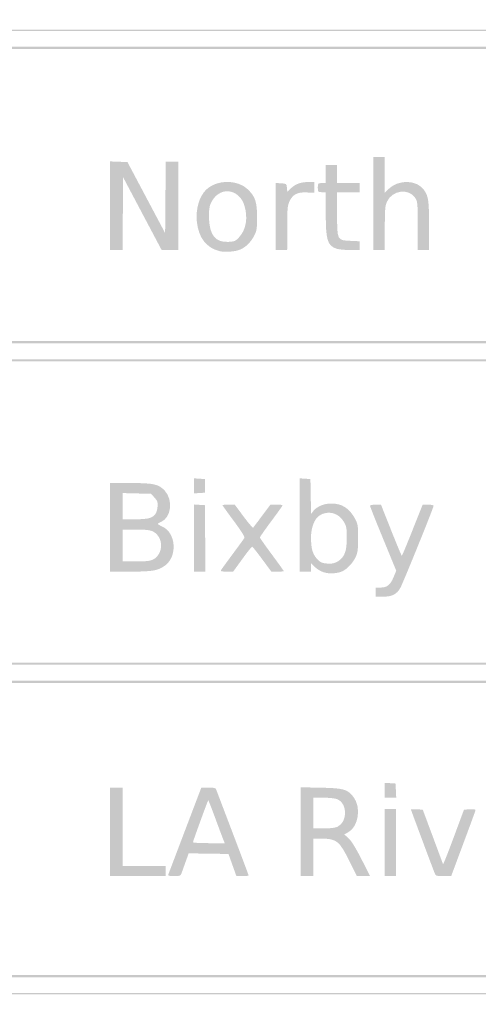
# Model space of a CAD drawing. Header units: inches. Extents: x -0.5 to 0.5, y -0.255 to 0.255.
# Tile 2 of 3: x -0.204 to 0.033, y -0.255 to 0.255. Entities that reach past the tile are written whole.
import ezdxf

# ---------------------------------------------------------------- set-up
doc = ezdxf.new("R2010")
doc.units = ezdxf.units.IN
doc.header["$MEASUREMENT"] = 0

msp = doc.modelspace()

# ---------------------------------------------------------------- hatches: boundary and pattern name
h = msp.add_hatch(color=7)
edge = h.paths.add_edge_path()
edge.add_spline(control_points=[(-0.48748, -0.24797), (-0.49214, -0.24577), (-0.49606, -0.24185), (-0.49827, -0.23719)], knot_values=[0, 0, 0, 0, 1, 1, 1, 1], degree=3, periodic=0)
edge.add_line((-0.49827, -0.23719), (-0.5, -0.23353))
edge.add_line((-0.5, -0.23353), (-0.5, 0))
edge.add_line((-0.5, 0), (-0.5, 0.23353))
edge.add_line((-0.5, 0.23353), (-0.4983, 0.23706))
edge.add_spline(control_points=[(-0.4983, 0.23706), (-0.49583, 0.24222), (-0.49295, 0.24521), (-0.48814, 0.24762)], knot_values=[0, 0, 0, 0, 1, 1, 1, 1], degree=3, periodic=0)
edge.add_line((-0.48814, 0.24762), (-0.48396, 0.24971))
edge.add_line((-0.48396, 0.24971), (-0.00007, 0.24971))
edge.add_line((-0.00007, 0.24971), (0.48382, 0.2497))
edge.add_line((0.48382, 0.2497), (0.48748, 0.24797))
edge.add_spline(control_points=[(0.48748, 0.24797), (0.49214, 0.24577), (0.49606, 0.24185), (0.49827, 0.23719)], knot_values=[0, 0, 0, 0, 1, 1, 1, 1], degree=3, periodic=0)
edge.add_line((0.49827, 0.23719), (0.5, 0.23353))
edge.add_line((0.5, 0.23353), (0.5, 0))
edge.add_line((0.5, 0), (0.5, -0.23353))
edge.add_line((0.5, -0.23353), (0.49827, -0.23719))
edge.add_spline(control_points=[(0.49827, -0.23719), (0.49606, -0.24185), (0.49214, -0.24577), (0.48748, -0.24797)], knot_values=[0, 0, 0, 0, 1, 1, 1, 1], degree=3, periodic=0)
edge.add_line((0.48748, -0.24797), (0.48382, -0.2497))
edge.add_line((0.48382, -0.2497), (0, -0.2497))
edge.add_line((0, -0.2497), (-0.48382, -0.2497))
edge.add_line((-0.48382, -0.2497), (-0.48748, -0.24797))
edge = h.paths.add_edge_path(flags=0)
edge.add_spline(control_points=[(0.48326, -0.24822), (0.48795, -0.24702), (0.49271, -0.24368), (0.49542, -0.2397), (0.49977, -0.23331), (0.49941, -0.2549), (0.49941, 0), (0.49941, 0.2549), (0.49977, 0.23331), (0.49542, 0.2397), (0.49271, 0.24368), (0.48795, 0.24702), (0.48326, 0.24822), (0.48013, 0.24902), (0.42797, 0.24912), (0, 0.24912), (-0.42797, 0.24912), (-0.48013, 0.24902), (-0.48326, 0.24822), (-0.48795, 0.24702), (-0.49271, 0.24368), (-0.49542, 0.2397), (-0.49977, 0.23331), (-0.49941, 0.2549), (-0.49941, 0), (-0.49941, -0.2549), (-0.49977, -0.23331), (-0.49542, -0.2397), (-0.49277, -0.24359), (-0.48798, -0.24701), (-0.48353, -0.24819), (-0.48071, -0.24893), (-0.4182, -0.24905), (-0.00027, -0.24908), (0.42802, -0.24911), (0.48013, -0.24902), (0.48326, -0.24822)], knot_values=[0, 0, 0, 0, 1, 1, 1, 2, 2, 2, 3, 3, 3, 4, 4, 4, 5, 5, 5, 6, 6, 6, 7, 7, 7, 8, 8, 8, 9, 9, 9, 10, 10, 10, 11, 11, 11, 12, 12, 12, 12], degree=3, periodic=0)
h = msp.add_hatch(color=7)
edge = h.paths.add_edge_path()
edge.add_line((-0.49104, 0.15961), (-0.49088, 0.23186))
edge.add_line((-0.49088, 0.23186), (-0.48911, 0.23473))
edge.add_spline(control_points=[(-0.48911, 0.23473), (-0.48782, 0.23681), (-0.48648, 0.23804), (-0.48419, 0.23924)], knot_values=[0, 0, 0, 0, 1, 1, 1, 1], degree=3, periodic=0)
edge.add_line((-0.48419, 0.23924), (-0.48104, 0.24088))
edge.add_line((-0.48104, 0.24088), (0, 0.24088))
edge.add_line((0, 0.24088), (0.48104, 0.24088))
edge.add_line((0.48104, 0.24088), (0.48419, 0.23924))
edge.add_spline(control_points=[(0.48419, 0.23924), (0.48648, 0.23804), (0.48782, 0.23681), (0.48911, 0.23473)], knot_values=[0, 0, 0, 0, 1, 1, 1, 1], degree=3, periodic=0)
edge.add_line((0.48911, 0.23473), (0.49088, 0.23186))
edge.add_line((0.49088, 0.23186), (0.49104, 0.15961))
edge.add_line((0.49104, 0.15961), (0.49119, 0.08735))
edge.add_line((0.49119, 0.08735), (0, 0.08735))
edge.add_line((0, 0.08735), (-0.49119, 0.08735))
edge.add_line((-0.49119, 0.08735), (-0.49104, 0.15961))
edge = h.paths.add_edge_path(flags=0)
edge.add_line((0.49, 0.15934), (0.49, 0.23016))
edge.add_line((0.49, 0.23016), (0.48836, 0.23329))
edge.add_spline(control_points=[(0.48836, 0.23329), (0.48704, 0.23583), (0.48613, 0.23674), (0.48359, 0.23807)], knot_values=[0, 0, 0, 0, 1, 1, 1, 1], degree=3, periodic=0)
edge.add_line((0.48359, 0.23807), (0.48045, 0.23971))
edge.add_line((0.48045, 0.23971), (0, 0.23971))
edge.add_line((0, 0.23971), (-0.48045, 0.23971))
edge.add_line((-0.48045, 0.23971), (-0.48359, 0.23807))
edge.add_spline(control_points=[(-0.48359, 0.23807), (-0.48613, 0.23674), (-0.48704, 0.23583), (-0.48836, 0.23329)], knot_values=[0, 0, 0, 0, 1, 1, 1, 1], degree=3, periodic=0)
edge.add_line((-0.48836, 0.23329), (-0.49, 0.23016))
edge.add_line((-0.49, 0.23016), (-0.49, 0.15934))
edge.add_line((-0.49, 0.15934), (-0.49, 0.08853))
edge.add_line((-0.49, 0.08853), (0, 0.08853))
edge.add_line((0, 0.08853), (0.49, 0.08853))
edge.add_line((0.49, 0.08853), (0.49, 0.15934))
h = msp.add_hatch(color=7)
edge = h.paths.add_edge_path()
edge.add_line((-0.02118, 0.15971), (-0.02118, 0.18382))
edge.add_line((-0.02118, 0.18382), (-0.01824, 0.18382))
edge.add_line((-0.01824, 0.18382), (-0.01529, 0.18382))
edge.add_line((-0.01529, 0.18382), (-0.01529, 0.17459))
edge.add_line((-0.01529, 0.17459), (-0.01529, 0.16536))
edge.add_line((-0.01529, 0.16536), (-0.01338, 0.16721))
edge.add_spline(control_points=[(-0.01338, 0.16721), (-0.00804, 0.17238), (0.00145, 0.17205), (0.00516, 0.16657), (0.00736, 0.16332), (0.00765, 0.16118), (0.00765, 0.14809)], knot_values=[0, 0, 0, 0, 1, 1, 1, 2, 2, 2, 2], degree=3, periodic=0)
edge.add_line((0.00765, 0.14809), (0.00765, 0.13559))
edge.add_line((0.00765, 0.13559), (0.00471, 0.13559))
edge.add_line((0.00471, 0.13559), (0.00176, 0.13559))
edge.add_line((0.00176, 0.13559), (0.00176, 0.14815))
edge.add_spline(control_points=[(0.00176, 0.14815), (0.00176, 0.16026), (0.00172, 0.16078), (0.00042, 0.16271), (-0.00298, 0.16776), (-0.01148, 0.16658), (-0.01415, 0.16069), (-0.01512, 0.15856), (-0.01527, 0.15675), (-0.01528, 0.14691)], knot_values=[0, 0, 0, 0, 1, 1, 1, 2, 2, 2, 3, 3, 3, 3], degree=3, periodic=0)
edge.add_line((-0.01528, 0.14691), (-0.01529, 0.13559))
edge.add_line((-0.01529, 0.13559), (-0.01824, 0.13559))
edge.add_line((-0.01824, 0.13559), (-0.02118, 0.13559))
edge.add_line((-0.02118, 0.13559), (-0.02118, 0.15971))
for points in [[(-0.15765, 0.15855), (-0.15765, 0.18152), (-0.15314, 0.18135), (-0.14864, 0.18118), (-0.13888, 0.1628), (-0.12912, 0.14442), (-0.12896, 0.16294), (-0.12881, 0.18147), (-0.12558, 0.18147), (-0.12235, 0.18147), (-0.12235, 0.15853), (-0.12235, 0.13559), (-0.12663, 0.13559), (-0.13091, 0.13559), (-0.1409, 0.15444), (-0.15088, 0.1733), (-0.15104, 0.15444), (-0.15119, 0.13559), (-0.15442, 0.13559), (-0.15765, 0.13559), (-0.15765, 0.15855)], [(-0.11412, 0.01353), (-0.11412, 0.01742), (-0.11132, 0.01724), (-0.10853, 0.01706), (-0.10853, 0.01353), (-0.10853, 0.01), (-0.11132, 0.00982), (-0.11412, 0.00964), (-0.11412, 0.01353)], [(-0.11412, -0.0135), (-0.11412, 0.00389), (-0.11132, 0.00371), (-0.10853, 0.00353), (-0.10837, -0.01368), (-0.10822, -0.03088), (-0.11117, -0.03088), (-0.11412, -0.03088), (-0.11412, -0.0135)], [(-0.15765, -0.16559), (-0.15765, -0.14265), (-0.15441, -0.14265), (-0.15118, -0.14265), (-0.15118, -0.16294), (-0.15118, -0.18324), (-0.14, -0.18324), (-0.12882, -0.18324), (-0.12882, -0.18588), (-0.12882, -0.18853), (-0.14324, -0.18853), (-0.15765, -0.18853), (-0.15765, -0.16559)], [(-0.01529, -0.14409), (-0.01529, -0.14023), (-0.0125, -0.14041), (-0.00971, -0.14059), (-0.00953, -0.14426), (-0.00936, -0.14794), (-0.01232, -0.14794), (-0.01529, -0.14794), (-0.01529, -0.14409)], [(-0.01529, -0.17118), (-0.01529, -0.15382), (-0.01235, -0.15382), (-0.00941, -0.15382), (-0.00941, -0.17118), (-0.00941, -0.18853), (-0.01235, -0.18853), (-0.01529, -0.18853), (-0.01529, -0.17118)]]:
    msp.add_hatch(color=7).paths.add_polyline_path(points)
h = msp.add_hatch(color=7)
edge = h.paths.add_edge_path()
edge.add_spline(control_points=[(-0.04052, 0.1364), (-0.04506, 0.13804), (-0.04587, 0.14086), (-0.04588, 0.15485)], knot_values=[0, 0, 0, 0, 1, 1, 1, 1], degree=3, periodic=0)
edge.add_line((-0.04588, 0.15485), (-0.04588, 0.16559))
edge.add_line((-0.04588, 0.16559), (-0.04794, 0.16559))
edge.add_spline(control_points=[(-0.04794, 0.16559), (-0.04995, 0.16559), (-0.05, 0.16564), (-0.05, 0.16794), (-0.05, 0.17024), (-0.04995, 0.17029), (-0.04794, 0.17029)], knot_values=[0, 0, 0, 0, 1, 1, 1, 2, 2, 2, 2], degree=3, periodic=0)
edge.add_line((-0.04794, 0.17029), (-0.04588, 0.17029))
edge.add_line((-0.04588, 0.17029), (-0.04588, 0.175))
edge.add_line((-0.04588, 0.175), (-0.04588, 0.17971))
edge.add_line((-0.04588, 0.17971), (-0.04294, 0.17971))
edge.add_line((-0.04294, 0.17971), (-0.04, 0.17971))
edge.add_line((-0.04, 0.17971), (-0.04, 0.175))
edge.add_line((-0.04, 0.175), (-0.04, 0.17029))
edge.add_line((-0.04, 0.17029), (-0.03412, 0.17029))
edge.add_line((-0.03412, 0.17029), (-0.02824, 0.17029))
edge.add_line((-0.02824, 0.17029), (-0.02824, 0.16794))
edge.add_line((-0.02824, 0.16794), (-0.02824, 0.16559))
edge.add_line((-0.02824, 0.16559), (-0.03412, 0.16559))
edge.add_line((-0.03412, 0.16559), (-0.04, 0.16559))
edge.add_line((-0.04, 0.16559), (-0.04, 0.15448))
edge.add_spline(control_points=[(-0.04, 0.15448), (-0.04, 0.14058), (-0.04006, 0.14071), (-0.033, 0.14039)], knot_values=[0, 0, 0, 0, 1, 1, 1, 1], degree=3, periodic=0)
edge.add_line((-0.033, 0.14039), (-0.02824, 0.14017))
edge.add_line((-0.02824, 0.14017), (-0.02824, 0.13788))
edge.add_line((-0.02824, 0.13788), (-0.02824, 0.13559))
edge.add_line((-0.02824, 0.13559), (-0.03338, 0.13563))
edge.add_spline(control_points=[(-0.03338, 0.13563), (-0.03621, 0.13566), (-0.03942, 0.136), (-0.04052, 0.1364)], knot_values=[0, 0, 0, 0, 1, 1, 1, 1], degree=3, periodic=0)
h = msp.add_hatch(color=7)
edge = h.paths.add_edge_path()
edge.add_spline(control_points=[(-0.10082, 0.13504), (-0.10777, 0.13675), (-0.11183, 0.142), (-0.11269, 0.15038), (-0.11335, 0.15686), (-0.1114, 0.16351), (-0.10785, 0.16688), (-0.10221, 0.17222), (-0.09162, 0.17223), (-0.08615, 0.16692), (-0.08239, 0.16327), (-0.08147, 0.16044), (-0.08148, 0.15265), (-0.08149, 0.14646), (-0.08163, 0.14562), (-0.08307, 0.14287), (-0.08476, 0.13965), (-0.08744, 0.13704), (-0.09029, 0.13585), (-0.09282, 0.1348), (-0.09815, 0.13439), (-0.10082, 0.13504)], knot_values=[0, 0, 0, 0, 1, 1, 1, 2, 2, 2, 3, 3, 3, 4, 4, 4, 5, 5, 5, 6, 6, 6, 7, 7, 7, 7], degree=3, periodic=0)
edge = h.paths.add_edge_path(flags=0)
edge.add_spline(control_points=[(-0.09052, 0.14257), (-0.08713, 0.1464), (-0.08618, 0.15242), (-0.088, 0.15856), (-0.09029, 0.16625), (-0.09849, 0.16859), (-0.10344, 0.16296), (-0.10596, 0.16008), (-0.10665, 0.1574), (-0.10636, 0.15151), (-0.10596, 0.14309), (-0.10279, 0.13944), (-0.09622, 0.13987), (-0.09297, 0.14007), (-0.09257, 0.14026), (-0.09052, 0.14257)], knot_values=[0, 0, 0, 0, 1, 1, 1, 2, 2, 2, 3, 3, 3, 4, 4, 4, 5, 5, 5, 5], degree=3, periodic=0)
h = msp.add_hatch(color=7)
edge = h.paths.add_edge_path()
edge.add_line((-0.07176, 0.15297), (-0.07176, 0.17036))
edge.add_line((-0.07176, 0.17036), (-0.06897, 0.17018))
edge.add_spline(control_points=[(-0.06897, 0.17018), (-0.06623, 0.17), (-0.06617, 0.16996), (-0.066, 0.1679)], knot_values=[0, 0, 0, 0, 1, 1, 1, 1], degree=3, periodic=0)
edge.add_line((-0.066, 0.1679), (-0.06582, 0.1658))
edge.add_line((-0.06582, 0.1658), (-0.06378, 0.16773))
edge.add_spline(control_points=[(-0.06378, 0.16773), (-0.06146, 0.16991), (-0.05865, 0.17087), (-0.05456, 0.17088)], knot_values=[0, 0, 0, 0, 1, 1, 1, 1], degree=3, periodic=0)
edge.add_line((-0.05456, 0.17088), (-0.05176, 0.17088))
edge.add_line((-0.05176, 0.17088), (-0.05176, 0.16807))
edge.add_line((-0.05176, 0.16807), (-0.05176, 0.16526))
edge.add_line((-0.05176, 0.16526), (-0.05574, 0.16545))
edge.add_spline(control_points=[(-0.05574, 0.16545), (-0.06064, 0.1657), (-0.06304, 0.16443), (-0.06473, 0.16072), (-0.06571, 0.15855), (-0.06586, 0.1568), (-0.06587, 0.14691)], knot_values=[0, 0, 0, 0, 1, 1, 1, 2, 2, 2, 2], degree=3, periodic=0)
edge.add_line((-0.06587, 0.14691), (-0.06588, 0.13559))
edge.add_line((-0.06588, 0.13559), (-0.06882, 0.13559))
edge.add_line((-0.06882, 0.13559), (-0.07176, 0.13559))
edge.add_line((-0.07176, 0.13559), (-0.07176, 0.15297))
h = msp.add_hatch(color=7)
h.paths.add_polyline_path([(-0.49118, 0), (-0.49118, 0.07912), (0, 0.07912), (0.49118, 0.07912), (0.49118, 0), (0.49118, -0.07912), (0, -0.07912), (-0.49118, -0.07912), (-0.49118, 0)])
h.paths.add_polyline_path([(0.49, 0), (0.49, 0.07794), (0, 0.07794), (-0.49, 0.07794), (-0.49, 0), (-0.49, -0.07794), (0, -0.07794), (0.49, -0.07794), (0.49, 0)], flags=0)
h = msp.add_hatch(color=7)
edge = h.paths.add_edge_path()
edge.add_spline(control_points=[(-0.04699, -0.0312), (-0.04841, -0.03075), (-0.05046, -0.02951), (-0.05155, -0.02845)], knot_values=[0, 0, 0, 0, 1, 1, 1, 1], degree=3, periodic=0)
edge.add_line((-0.05155, -0.02845), (-0.05353, -0.02653))
edge.add_line((-0.05353, -0.02653), (-0.05353, -0.02871))
edge.add_line((-0.05353, -0.02871), (-0.05353, -0.03088))
edge.add_line((-0.05353, -0.03088), (-0.05647, -0.03088))
edge.add_line((-0.05647, -0.03088), (-0.05941, -0.03088))
edge.add_line((-0.05941, -0.03088), (-0.05941, -0.00673))
edge.add_line((-0.05941, -0.00673), (-0.05941, 0.01742))
edge.add_line((-0.05941, 0.01742), (-0.05662, 0.01724))
edge.add_line((-0.05662, 0.01724), (-0.05382, 0.01706))
edge.add_line((-0.05382, 0.01706), (-0.05366, 0.00803))
edge.add_line((-0.05366, 0.00803), (-0.0535, -0.001))
edge.add_line((-0.0535, -0.001), (-0.05224, 0.0006))
edge.add_spline(control_points=[(-0.05224, 0.0006), (-0.05047, 0.00284), (-0.04675, 0.00438), (-0.04307, 0.0044), (-0.03748, 0.00442), (-0.03358, 0.00192), (-0.03068, -0.00353), (-0.02924, -0.00624), (-0.02912, -0.00702), (-0.02912, -0.01353), (-0.02912, -0.01945), (-0.02932, -0.02102), (-0.03035, -0.02324), (-0.0317, -0.02617), (-0.03454, -0.02929), (-0.03703, -0.03057), (-0.03952, -0.03186), (-0.04407, -0.03215), (-0.04699, -0.0312)], knot_values=[0, 0, 0, 0, 1, 1, 1, 2, 2, 2, 3, 3, 3, 4, 4, 4, 5, 5, 5, 6, 6, 6, 6], degree=3, periodic=0)
edge = h.paths.add_edge_path(flags=0)
edge.add_spline(control_points=[(-0.0394, -0.02544), (-0.03606, -0.02317), (-0.035, -0.02029), (-0.035, -0.01353), (-0.035, -0.00821), (-0.03515, -0.00739), (-0.03658, -0.00496), (-0.03927, -0.00038), (-0.04481, 0.001), (-0.04912, -0.00182), (-0.05178, -0.00356), (-0.05352, -0.00807), (-0.05352, -0.01324), (-0.05352, -0.01862), (-0.05279, -0.02145), (-0.05076, -0.02386), (-0.04886, -0.02612), (-0.04755, -0.02668), (-0.04406, -0.02673), (-0.04217, -0.02675), (-0.04076, -0.02636), (-0.0394, -0.02544)], knot_values=[0, 0, 0, 0, 1, 1, 1, 2, 2, 2, 3, 3, 3, 4, 4, 4, 5, 5, 5, 6, 6, 6, 7, 7, 7, 7], degree=3, periodic=0)
h = msp.add_hatch(color=7)
edge = h.paths.add_edge_path()
edge.add_line((-0.15765, -0.00794), (-0.15765, 0.015))
edge.add_line((-0.15765, 0.015), (-0.14716, 0.015))
edge.add_spline(control_points=[(-0.14716, 0.015), (-0.13491, 0.015), (-0.13238, 0.01442), (-0.12919, 0.01088), (-0.12491, 0.00614), (-0.12599, -0.0028), (-0.13112, -0.00507), (-0.13212, -0.00551), (-0.13293, -0.00601), (-0.13293, -0.00617), (-0.13292, -0.00634), (-0.13184, -0.00696), (-0.13054, -0.00757), (-0.12352, -0.0108), (-0.12262, -0.02273), (-0.12902, -0.02761), (-0.13259, -0.03034), (-0.13561, -0.03088), (-0.14715, -0.03088)], knot_values=[0, 0, 0, 0, 1, 1, 1, 2, 2, 2, 3, 3, 3, 4, 4, 4, 5, 5, 5, 6, 6, 6, 6], degree=3, periodic=0)
edge.add_line((-0.14715, -0.03088), (-0.15765, -0.03088))
edge.add_line((-0.15765, -0.03088), (-0.15765, -0.00794))
edge = h.paths.add_edge_path(flags=0)
edge.add_spline(control_points=[(-0.13529, -0.02456), (-0.13291, -0.02337), (-0.13118, -0.02034), (-0.13118, -0.01735), (-0.13118, -0.01437), (-0.13291, -0.01134), (-0.13529, -0.01015), (-0.1369, -0.00934), (-0.13886, -0.00912), (-0.14426, -0.00912)], knot_values=[0, 0, 0, 0, 1, 1, 1, 2, 2, 2, 3, 3, 3, 3], degree=3, periodic=0)
edge.add_line((-0.14426, -0.00912), (-0.15118, -0.00912))
edge.add_line((-0.15118, -0.00912), (-0.15118, -0.01735))
edge.add_line((-0.15118, -0.01735), (-0.15118, -0.02559))
edge.add_line((-0.15118, -0.02559), (-0.14426, -0.02559))
edge.add_spline(control_points=[(-0.14426, -0.02559), (-0.13886, -0.02559), (-0.1369, -0.02536), (-0.13529, -0.02456)], knot_values=[0, 0, 0, 0, 1, 1, 1, 1], degree=3, periodic=0)
edge = h.paths.add_edge_path(flags=0)
edge.add_spline(control_points=[(-0.13759, -0.00323), (-0.13466, -0.00242), (-0.13341, -0.00081), (-0.13308, 0.00256), (-0.13284, 0.00511), (-0.133, 0.00564), (-0.13459, 0.00742)], knot_values=[0, 0, 0, 0, 1, 1, 1, 2, 2, 2, 2], degree=3, periodic=0)
edge.add_line((-0.13459, 0.00742), (-0.13637, 0.00941))
edge.add_line((-0.13637, 0.00941), (-0.14377, 0.00961))
edge.add_line((-0.14377, 0.00961), (-0.15118, 0.0098))
edge.add_line((-0.15118, 0.0098), (-0.15118, 0.00299))
edge.add_line((-0.15118, 0.00299), (-0.15118, -0.00382))
edge.add_line((-0.15118, -0.00382), (-0.14544, -0.00382))
edge.add_spline(control_points=[(-0.14544, -0.00382), (-0.14229, -0.00382), (-0.13875, -0.00355), (-0.13759, -0.00323)], knot_values=[0, 0, 0, 0, 1, 1, 1, 1], degree=3, periodic=0)
h = msp.add_hatch(color=7)
edge = h.paths.add_edge_path()
edge.add_spline(control_points=[(-0.10021, -0.03015), (-0.09996, -0.02974), (-0.09721, -0.02597), (-0.0941, -0.02176), (-0.09098, -0.01756), (-0.08824, -0.01379), (-0.088, -0.01338), (-0.08774, -0.01292), (-0.08983, -0.00962), (-0.09349, -0.0047), (-0.09675, -0.00033), (-0.09941, 0.00338), (-0.09941, 0.00354), (-0.09941, 0.00369), (-0.09798, 0.00382), (-0.09623, 0.00382)], knot_values=[0, 0, 0, 0, 1, 1, 1, 2, 2, 2, 3, 3, 3, 4, 4, 4, 5, 5, 5, 5], degree=3, periodic=0)
edge.add_line((-0.09623, 0.00382), (-0.09305, 0.00382))
edge.add_line((-0.09305, 0.00382), (-0.08846, -0.00235))
edge.add_spline(control_points=[(-0.08846, -0.00235), (-0.08594, -0.00574), (-0.0837, -0.00832), (-0.08349, -0.00808), (-0.08328, -0.00784), (-0.08118, -0.00507), (-0.07883, -0.00191)], knot_values=[0, 0, 0, 0, 1, 1, 1, 2, 2, 2, 2], degree=3, periodic=0)
edge.add_line((-0.07883, -0.00191), (-0.07456, 0.00382))
edge.add_line((-0.07456, 0.00382), (-0.0714, 0.00382))
edge.add_spline(control_points=[(-0.0714, 0.00382), (-0.06966, 0.00382), (-0.06824, 0.00367), (-0.06824, 0.00348), (-0.06824, 0.00329), (-0.07088, -0.00042), (-0.07412, -0.00476), (-0.07735, -0.00911), (-0.08, -0.01289), (-0.08, -0.01317), (-0.08, -0.01345), (-0.07722, -0.01743), (-0.07382, -0.022), (-0.07043, -0.02658), (-0.06765, -0.03045), (-0.06765, -0.0306), (-0.06765, -0.03076), (-0.06909, -0.03088), (-0.07086, -0.03088)], knot_values=[0, 0, 0, 0, 1, 1, 1, 2, 2, 2, 3, 3, 3, 4, 4, 4, 5, 5, 5, 6, 6, 6, 6], degree=3, periodic=0)
edge.add_line((-0.07086, -0.03088), (-0.07407, -0.03088))
edge.add_line((-0.07407, -0.03088), (-0.07885, -0.02441))
edge.add_spline(control_points=[(-0.07885, -0.02441), (-0.08148, -0.02085), (-0.08382, -0.01794), (-0.08405, -0.01794), (-0.08429, -0.01794), (-0.08658, -0.02084), (-0.08915, -0.02438)], knot_values=[0, 0, 0, 0, 1, 1, 1, 2, 2, 2, 2], degree=3, periodic=0)
edge.add_line((-0.08915, -0.02438), (-0.09382, -0.03081))
edge.add_line((-0.09382, -0.03081), (-0.09724, -0.03085))
edge.add_spline(control_points=[(-0.09724, -0.03085), (-0.09983, -0.03087), (-0.10055, -0.0307), (-0.10021, -0.03015)], knot_values=[0, 0, 0, 0, 1, 1, 1, 1], degree=3, periodic=0)
h = msp.add_hatch(color=7)
edge = h.paths.add_edge_path()
edge.add_line((-0.02, -0.04147), (-0.02, -0.03912))
edge.add_line((-0.02, -0.03912), (-0.01743, -0.03912))
edge.add_spline(control_points=[(-0.01743, -0.03912), (-0.01408, -0.03912), (-0.01239, -0.03774), (-0.01069, -0.03365)], knot_values=[0, 0, 0, 0, 1, 1, 1, 1], degree=3, periodic=0)
edge.add_line((-0.01069, -0.03365), (-0.00935, -0.03041))
edge.add_line((-0.00935, -0.03041), (-0.01614, -0.0139))
edge.add_spline(control_points=[(-0.01614, -0.0139), (-0.01988, -0.00483), (-0.02294, 0.00288), (-0.02294, 0.00321), (-0.02294, 0.00355), (-0.02168, 0.00382), (-0.0201, 0.00382)], knot_values=[0, 0, 0, 0, 1, 1, 1, 2, 2, 2, 2], degree=3, periodic=0)
edge.add_line((-0.0201, 0.00382), (-0.01727, 0.00382))
edge.add_line((-0.01727, 0.00382), (-0.01202, -0.00941))
edge.add_spline(control_points=[(-0.01202, -0.00941), (-0.00913, -0.01668), (-0.00663, -0.02264), (-0.00647, -0.02264), (-0.00631, -0.02264), (-0.00381, -0.01668), (-0.00093, -0.00941)], knot_values=[0, 0, 0, 0, 1, 1, 1, 2, 2, 2, 2], degree=3, periodic=0)
edge.add_line((-0.00093, -0.00941), (0.00433, 0.00382))
edge.add_line((0.00433, 0.00382), (0.00716, 0.00382))
edge.add_spline(control_points=[(0.00716, 0.00382), (0.00879, 0.00382), (0.01, 0.00355), (0.01, 0.00319), (0.01, 0.00223), (-0.00581, -0.03675), (-0.00723, -0.03929), (-0.0091, -0.04263), (-0.01144, -0.04382), (-0.0161, -0.04382)], knot_values=[0, 0, 0, 0, 1, 1, 1, 2, 2, 2, 3, 3, 3, 3], degree=3, periodic=0)
edge.add_line((-0.0161, -0.04382), (-0.02, -0.04382))
edge.add_line((-0.02, -0.04382), (-0.02, -0.04147))
h = msp.add_hatch(color=7)
edge = h.paths.add_edge_path()
edge.add_spline(control_points=[(-0.48419, -0.23924), (-0.48648, -0.23804), (-0.48782, -0.23681), (-0.48911, -0.23473)], knot_values=[0, 0, 0, 0, 1, 1, 1, 1], degree=3, periodic=0)
edge.add_line((-0.48911, -0.23473), (-0.49088, -0.23186))
edge.add_line((-0.49088, -0.23186), (-0.49104, -0.15961))
edge.add_line((-0.49104, -0.15961), (-0.49119, -0.08735))
edge.add_line((-0.49119, -0.08735), (-0.00001, -0.08735))
edge.add_line((-0.00001, -0.08735), (0.49118, -0.08735))
edge.add_line((0.49118, -0.08735), (0.49118, -0.15879))
edge.add_spline(control_points=[(0.49118, -0.15879), (0.49118, -0.20749), (0.49098, -0.23074), (0.49056, -0.23187), (0.48931, -0.23518), (0.48692, -0.23791), (0.48394, -0.23939)], knot_values=[0, 0, 0, 0, 1, 1, 1, 2, 2, 2, 2], degree=3, periodic=0)
edge.add_line((0.48394, -0.23939), (0.48095, -0.24088))
edge.add_line((0.48095, -0.24088), (-0.00005, -0.24088))
edge.add_line((-0.00005, -0.24088), (-0.48104, -0.24088))
edge.add_line((-0.48104, -0.24088), (-0.48419, -0.23924))
edge = h.paths.add_edge_path(flags=0)
edge.add_spline(control_points=[(0.48359, -0.23807), (0.48613, -0.23674), (0.48704, -0.23583), (0.48836, -0.23329)], knot_values=[0, 0, 0, 0, 1, 1, 1, 1], degree=3, periodic=0)
edge.add_line((0.48836, -0.23329), (0.49, -0.23016))
edge.add_line((0.49, -0.23016), (0.49, -0.15934))
edge.add_line((0.49, -0.15934), (0.49, -0.08853))
edge.add_line((0.49, -0.08853), (0, -0.08853))
edge.add_line((0, -0.08853), (-0.49, -0.08853))
edge.add_line((-0.49, -0.08853), (-0.49, -0.15934))
edge.add_line((-0.49, -0.15934), (-0.49, -0.23016))
edge.add_line((-0.49, -0.23016), (-0.48836, -0.23329))
edge.add_spline(control_points=[(-0.48836, -0.23329), (-0.48704, -0.23583), (-0.48613, -0.23674), (-0.48359, -0.23807)], knot_values=[0, 0, 0, 0, 1, 1, 1, 1], degree=3, periodic=0)
edge.add_line((-0.48359, -0.23807), (-0.48045, -0.23971))
edge.add_line((-0.48045, -0.23971), (0, -0.23971))
edge.add_line((0, -0.23971), (0.48045, -0.23971))
edge.add_line((0.48045, -0.23971), (0.48359, -0.23807))
h = msp.add_hatch(color=7)
edge = h.paths.add_edge_path()
edge.add_spline(control_points=[(-0.12751, -0.18779), (-0.12736, -0.18739), (-0.12344, -0.17707), (-0.1188, -0.16485)], knot_values=[0, 0, 0, 0, 1, 1, 1, 1], degree=3, periodic=0)
edge.add_line((-0.1188, -0.16485), (-0.11035, -0.14265))
edge.add_line((-0.11035, -0.14265), (-0.10671, -0.14265))
edge.add_spline(control_points=[(-0.10671, -0.14265), (-0.10433, -0.14265), (-0.10297, -0.1429), (-0.10279, -0.14338), (-0.10264, -0.14379), (-0.09877, -0.15394), (-0.0942, -0.16594), (-0.08963, -0.17795), (-0.08588, -0.18794), (-0.08588, -0.18815), (-0.08588, -0.18836), (-0.0873, -0.18853), (-0.08904, -0.18853)], knot_values=[0, 0, 0, 0, 1, 1, 1, 2, 2, 2, 3, 3, 3, 4, 4, 4, 4], degree=3, periodic=0)
edge.add_line((-0.08904, -0.18853), (-0.09219, -0.18853))
edge.add_line((-0.09219, -0.18853), (-0.09424, -0.18279))
edge.add_line((-0.09424, -0.18279), (-0.09629, -0.17706))
edge.add_line((-0.09629, -0.17706), (-0.10661, -0.1769))
edge.add_line((-0.10661, -0.1769), (-0.11693, -0.17674))
edge.add_line((-0.11693, -0.17674), (-0.11857, -0.18131))
edge.add_spline(control_points=[(-0.11857, -0.18131), (-0.11947, -0.18382), (-0.12042, -0.18648), (-0.12068, -0.18721), (-0.12109, -0.18837), (-0.12156, -0.18853), (-0.12446, -0.18853), (-0.12686, -0.18853), (-0.1277, -0.18833), (-0.12751, -0.18779)], knot_values=[0, 0, 0, 0, 1, 1, 1, 2, 2, 2, 3, 3, 3, 3], degree=3, periodic=0)
edge = h.paths.add_edge_path(flags=0)
edge.add_spline(control_points=[(-0.09934, -0.16868), (-0.09995, -0.16714), (-0.10183, -0.1621), (-0.10353, -0.15748), (-0.10523, -0.15286), (-0.1067, -0.14915), (-0.10679, -0.14925), (-0.10708, -0.14954), (-0.11471, -0.17049), (-0.11471, -0.17099), (-0.11471, -0.17125), (-0.111, -0.17147), (-0.10648, -0.17147)], knot_values=[0, 0, 0, 0, 1, 1, 1, 2, 2, 2, 3, 3, 3, 4, 4, 4, 4], degree=3, periodic=0)
edge.add_line((-0.10648, -0.17147), (-0.09825, -0.17147))
edge.add_line((-0.09825, -0.17147), (-0.09934, -0.16868))
h = msp.add_hatch(color=7)
edge = h.paths.add_edge_path()
edge.add_line((-0.05882, -0.16554), (-0.05882, -0.14255))
edge.add_line((-0.05882, -0.14255), (-0.04838, -0.14275))
edge.add_spline(control_points=[(-0.04838, -0.14275), (-0.03668, -0.14297), (-0.03453, -0.14358), (-0.03151, -0.14755), (-0.02737, -0.15297), (-0.0289, -0.16296), (-0.03431, -0.16587)], knot_values=[0, 0, 0, 0, 1, 1, 1, 2, 2, 2, 2], degree=3, periodic=0)
edge.add_line((-0.03431, -0.16587), (-0.03629, -0.16693))
edge.add_line((-0.03629, -0.16693), (-0.03409, -0.16892))
edge.add_spline(control_points=[(-0.03409, -0.16892), (-0.03261, -0.17026), (-0.03043, -0.17377), (-0.02739, -0.17972)], knot_values=[0, 0, 0, 0, 1, 1, 1, 1], degree=3, periodic=0)
edge.add_line((-0.02739, -0.17972), (-0.02288, -0.18853))
edge.add_line((-0.02288, -0.18853), (-0.0263, -0.18853))
edge.add_line((-0.0263, -0.18853), (-0.02973, -0.18853))
edge.add_line((-0.02973, -0.18853), (-0.03333, -0.1813))
edge.add_spline(control_points=[(-0.03333, -0.1813), (-0.03888, -0.17016), (-0.04015, -0.16913), (-0.04838, -0.16912)], knot_values=[0, 0, 0, 0, 1, 1, 1, 1], degree=3, periodic=0)
edge.add_line((-0.04838, -0.16912), (-0.05235, -0.16912))
edge.add_line((-0.05235, -0.16912), (-0.05235, -0.17882))
edge.add_line((-0.05235, -0.17882), (-0.05235, -0.18853))
edge.add_line((-0.05235, -0.18853), (-0.05559, -0.18853))
edge.add_line((-0.05559, -0.18853), (-0.05882, -0.18853))
edge.add_line((-0.05882, -0.18853), (-0.05882, -0.16554))
edge = h.paths.add_edge_path(flags=0)
edge.add_spline(control_points=[(-0.03969, -0.1629), (-0.03457, -0.16046), (-0.03459, -0.15092), (-0.03973, -0.14878), (-0.04095, -0.14826), (-0.04378, -0.14794), (-0.04704, -0.14794)], knot_values=[0, 0, 0, 0, 1, 1, 1, 2, 2, 2, 2], degree=3, periodic=0)
edge.add_line((-0.04704, -0.14794), (-0.05235, -0.14794))
edge.add_line((-0.05235, -0.14794), (-0.05235, -0.15588))
edge.add_line((-0.05235, -0.15588), (-0.05235, -0.16382))
edge.add_line((-0.05235, -0.16382), (-0.047, -0.16382))
edge.add_spline(control_points=[(-0.047, -0.16382), (-0.04335, -0.16382), (-0.04103, -0.16353), (-0.03969, -0.1629)], knot_values=[0, 0, 0, 0, 1, 1, 1, 1], degree=3, periodic=0)
h = msp.add_hatch(color=7)
edge = h.paths.add_edge_path()
edge.add_spline(control_points=[(0.01052, -0.18691), (0.00815, -0.18074), (-0.00176, -0.15419), (-0.00176, -0.154), (-0.00176, -0.15387), (-0.00038, -0.15384), (0.00131, -0.15394)], knot_values=[0, 0, 0, 0, 1, 1, 1, 2, 2, 2, 2], degree=3, periodic=0)
edge.add_line((0.00131, -0.15394), (0.00439, -0.15412))
edge.add_line((0.00439, -0.15412), (0.00954, -0.16794))
edge.add_spline(control_points=[(0.00954, -0.16794), (0.01237, -0.17554), (0.01477, -0.18202), (0.01488, -0.18233), (0.01499, -0.18264), (0.01748, -0.17642), (0.02041, -0.1685)], knot_values=[0, 0, 0, 0, 1, 1, 1, 2, 2, 2, 2], degree=3, periodic=0)
edge.add_line((0.02041, -0.1685), (0.02575, -0.15412))
edge.add_line((0.02575, -0.15412), (0.0288, -0.15394))
edge.add_spline(control_points=[(0.0288, -0.15394), (0.03121, -0.1538), (0.03182, -0.15394), (0.03167, -0.15459), (0.03156, -0.15505), (0.02869, -0.16287), (0.02529, -0.17197)], knot_values=[0, 0, 0, 0, 1, 1, 1, 2, 2, 2, 2], degree=3, periodic=0)
edge.add_line((0.02529, -0.17197), (0.01912, -0.18852))
edge.add_line((0.01912, -0.18852), (0.01513, -0.18852))
edge.add_spline(control_points=[(0.01513, -0.18852), (0.01133, -0.18853), (0.01112, -0.18846), (0.01052, -0.18691)], knot_values=[0, 0, 0, 0, 1, 1, 1, 1], degree=3, periodic=0)

doc.saveas('drawing.dxf')
